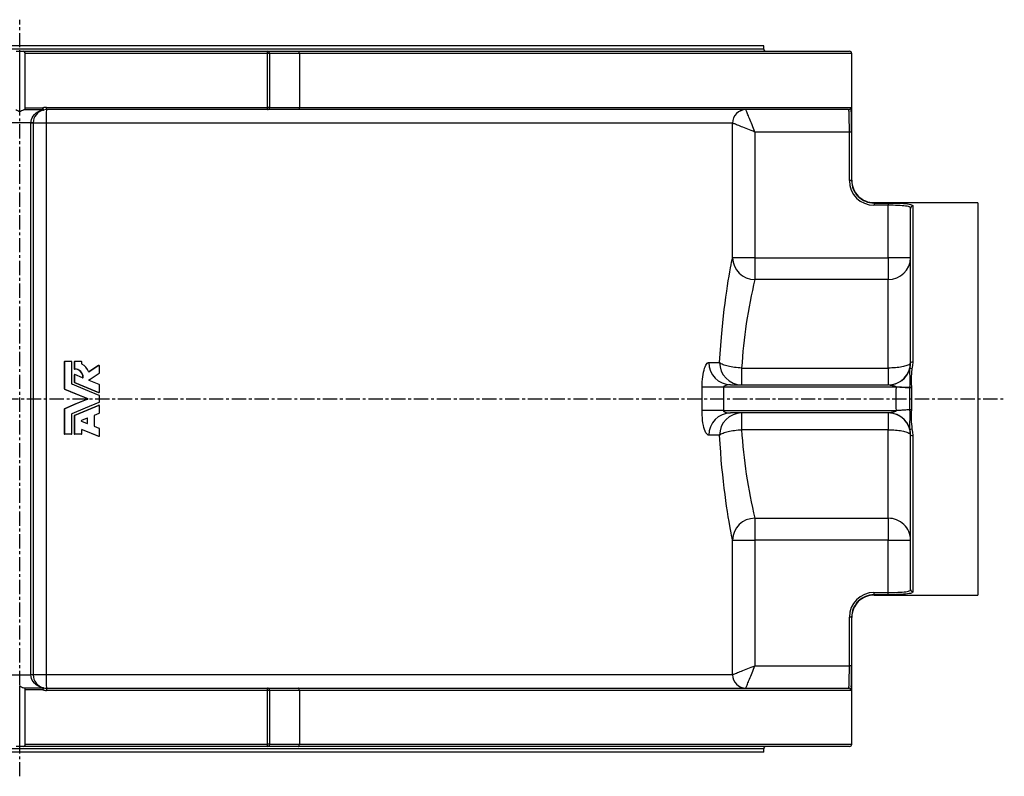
# Model space of a CAD drawing. Extents: x -1952 to 1788, y -497 to 2407.
# Tile 2 of 4: x -803 to 76, y -384 to 291. Entities that reach past the tile are written whole.
import ezdxf

# ---------------------------------------------------------------- set-up
doc = ezdxf.new("R2010")
doc.units = 0
doc.linetypes.add('CENTERX2', pattern=[20.32, 12.7, -2.54, 2.54, -2.54])
doc.layers.get('0').update_dxf_attribs({"linetype": 'CONTINUOUS'})
doc.layers.add('FORMAT', color=7, linetype='CONTINUOUS')

msp = doc.modelspace()

# ---------------------------------------------------------------- linework, layer by layer
at = {"color": 7, "linetype": 'CONTINUOUS'}
for p, q in [((-138.96, 267.8), (-1466.96, 267.8)), ((-138.96, 264.8), (-1466.96, 264.8)), ((-138.96, 264.8), (-138.96, 267.8)), ((-805.96, 262.8), (-802.96, 262.8)), ((-802.96, 208.72), (-802.96, 262.8)), ((-802.96, 262.8), (-799.96, 262.8)), ((-799.96, 262.8), (-581.96, 262.8)), ((-581.96, 260.8), (-797.96, 260.8)), ((-797.96, 212.39), (-797.96, 260.8)), ((-581.96, 260.8), (-581.96, 262.8)), ((-581.96, 262.8), (-554.08, 262.8)), ((-581.96, 212.8), (-581.96, 260.8)), ((-579.96, 260.8), (-581.96, 260.8)), ((-579.96, 260.8), (-579.96, 212.8)), ((-553.4, 260.8), (-579.96, 260.8)), ((-554.08, 262.8), (-62.46, 262.8)), ((-553.4, 260.8), (-553.4, 212.8)), ((-60.46, 260.8), (-553.4, 260.8)), ((-60.46, 147.76), (-60.46, 260.8)), ((-797.96, 212.39), (-782.35, 212.39)), ((-782.35, 210.47), (-782.35, 212.39)), ((-778.96, 212.8), (-581.96, 212.8)), ((-778.96, 210.8), (-778.96, 212.8)), ((-579.96, 212.8), (-581.96, 212.8)), ((-581.96, 210.8), (-581.96, 212.8)), ((-579.96, 212.8), (-553.4, 212.8)), ((-553.4, 212.8), (-61.31, 212.8)), ((-782.35, 210.47), (-799.39, 210.47)), ((-581.96, 210.8), (-778.96, 210.8)), ((-554.08, 210.8), (-581.96, 210.8)), ((-63.31, 210.8), (-554.08, 210.8)), ((-792.96, 198.97), (-812.96, 198.97)), ((-792.96, -293.2), (-792.96, 198.8)), ((-790.96, 198.8), (-792.96, 198.8)), ((-790.96, 198.8), (-790.96, -293.2)), ((-779.4, 198.8), (-790.96, 198.8)), ((-779.4, 198.8), (-779.4, -293.2)), ((-166.91, 198.8), (-779.4, 198.8)), ((-166.89, 198.79), (-166.91, 198.8)), ((-166.89, 78.68), (-166.89, 198.79)), ((-62.58, 190.8), (-146.92, 190.8)), ((-146.92, 190.8), (-146.92, 78.68)), ((-60.58, 190.8), (-62.58, 190.8)), ((-62.58, 147.5), (-62.58, 190.8)), ((-60.58, 190.8), (-60.58, 147.5)), ((-60.58, 147.5), (-62.58, 147.5)), ((-60.46, 147.76), (-60.46, 147.76)), ((-40.6, 127.48), (-27.96, 127.48)), ((-40.6, 127.48), (-40.6, 125.48)), ((-27.96, 125.48), (-40.6, 125.48)), ((52.04, 127.8), (-40.47, 127.8)), ((-27.96, 127.48), (-27.96, 125.48)), ((-27.96, 78.68), (-27.96, 125.48)), ((-5.96, 124.69), (-5.96, -14.41)), ((52.04, 127.8), (52.04, -222.2)), ((-7.96, -14.78), (-7.96, 122.72)), ((-146.92, 78.68), (-166.89, 78.68)), ((-146.92, 78.68), (-146.92, 59.31)), ((-146.92, 78.68), (-27.96, 78.68)), ((-7.96, 78.68), (-27.96, 78.68)), ((-27.96, 78.68), (-27.96, 59.31)), ((-27.96, 59.31), (-146.92, 59.31)), ((-27.96, -19.7), (-27.96, 59.31)), ((-763.14, -14.14), (-763.14, -38.11)), ((-763.14, -14.14), (-762.98, -14.14)), ((-762.98, -14.14), (-762.98, -38.11)), ((-762.82, -13.82), (-762.66, -13.82)), ((-756.8, -13.82), (-762.66, -13.82)), ((-756.47, -33.76), (-756.47, -14.14)), ((-754.26, -14.14), (-754.07, -14.14)), ((-754.26, -14.14), (-754.26, -20.32)), ((-754.07, -14.14), (-754.07, -20.32)), ((-753.94, -13.82), (-753.75, -13.82)), ((-747.89, -13.82), (-753.75, -13.82)), ((-747.57, -16.01), (-747.57, -14.14)), ((-732.56, -17.49), (-741.2, -23.02)), ((-732.28, -17.49), (-740.96, -23.02)), ((-732.56, -17.49), (-732.28, -17.49)), ((-732.11, -17.43), (-732.39, -17.43)), ((-187.91, -14.7), (-178.33, -14.7)), ((-754.26, -20.32), (-754.07, -20.32)), ((-754.26, -25.83), (-754.26, -32.16)), ((-754.26, -25.83), (-754.07, -25.83)), ((-754.07, -25.83), (-754.07, -32.16)), ((-753.75, -25.5), (-753.94, -25.5)), ((-753.93, -20.65), (-753.74, -20.65)), ((-746.77, -28.37), (-753.62, -25.53)), ((-741.2, -23.02), (-740.96, -23.02)), ((-741.05, -30.18), (-731.93, -24.37)), ((-731.78, -24.09), (-731.78, -17.76)), ((-158.72, -19.7), (-27.96, -19.7)), ((-158.72, -19.7), (-158.72, -34.7)), ((-27.96, -19.7), (-27.96, -34.7)), ((-754.26, -32.16), (-754.07, -32.16)), ((-754.06, -32.46), (-753.87, -32.46)), ((-746.54, -28.08), (-746.32, -28.08)), ((-731.98, -34.5), (-741, -30.76)), ((-731.78, -41.13), (-731.78, -34.8)), ((-168.6, -34.7), (-27.96, -34.7)), ((-27.96, -34.73), (-27.96, -34.7)), ((-763.14, -38.11), (-762.98, -38.11)), ((-762.94, -38.41), (-762.78, -38.41)), ((-732.51, -41.43), (-732.23, -41.43)), ((-732.38, -41.45), (-732.11, -41.45)), ((-194.06, -57.7), (-194.06, -36.7)), ((-174.95, -36.7), (-194.06, -36.7)), ((-174.95, -36.7), (-174.95, -57.7)), ((-20.85, -36.7), (-174.95, -36.7)), ((-20.85, -36.7), (-20.83, -36.66)), ((-8.49, -37.51), (-8.49, -37.13)), ((-7.25, -37.1), (-7.25, -37.48)), ((-742.51, -46.9), (-742.27, -46.9)), ((-742.51, -47.5), (-742.27, -47.5)), ((-731.78, -49.96), (-731.78, -44.43)), ((-763.14, -56.29), (-763.14, -78.49)), ((-763.14, -56.29), (-762.98, -56.29)), ((-762.98, -56.29), (-762.98, -78.49)), ((-762.94, -55.99), (-762.78, -55.99)), ((-756.47, -78.49), (-756.47, -60.63)), ((-736.13, -61.61), (-731.98, -59.9)), ((-732.51, -52.96), (-732.23, -52.96)), ((-732.11, -52.94), (-732.39, -52.94)), ((-731.78, -59.6), (-731.78, -53.26)), ((-174.95, -57.7), (-194.06, -57.7)), ((-174.95, -57.7), (-20.85, -57.7)), ((-27.96, -59.7), (-168.6, -59.7)), ((-158.72, -59.7), (-158.72, -74.7)), ((-27.96, -59.7), (-27.96, -59.66)), ((-27.96, -59.7), (-27.96, -74.7)), ((-20.84, -57.71), (-20.85, -57.7)), ((-8.49, -57.02), (-8.49, -56.89)), ((-7.25, -56.92), (-7.25, -57.05)), ((-754.26, -62.23), (-754.26, -78.49)), ((-754.26, -62.23), (-754.07, -62.23)), ((-754.07, -62.23), (-754.07, -78.49)), ((-754.06, -61.93), (-753.87, -61.93)), ((-742.78, -64.37), (-747.81, -66.46)), ((-747.81, -67.06), (-742.78, -69.14)), ((-742.57, -64.67), (-742.33, -64.67)), ((-742.57, -68.84), (-742.57, -64.67)), ((-742.57, -68.84), (-742.33, -68.84)), ((-742.33, -68.84), (-742.33, -64.67)), ((-736.33, -71.6), (-736.33, -61.91)), ((-763.14, -78.49), (-762.98, -78.49)), ((-762.82, -78.82), (-762.66, -78.82)), ((-756.8, -78.82), (-762.66, -78.82)), ((-754.26, -78.49), (-754.07, -78.49)), ((-753.94, -78.82), (-753.75, -78.82)), ((-747.89, -78.82), (-753.75, -78.82)), ((-747.57, -78.49), (-747.57, -74.68)), ((-747.34, -74.38), (-747.12, -74.38)), ((-747.34, -74.38), (-732.51, -80.55)), ((-747.12, -74.38), (-732.23, -80.55)), ((-731.98, -73.62), (-736.13, -71.9)), ((-731.78, -80.25), (-731.78, -73.92)), ((-27.96, -74.7), (-158.72, -74.7)), ((-27.96, -153.7), (-27.96, -74.7)), ((-732.51, -80.55), (-732.23, -80.55)), ((-732.38, -80.58), (-732.11, -80.58)), ((-178.33, -79.7), (-187.91, -79.7)), ((-7.96, -217.12), (-7.96, -79.61)), ((-5.96, -79.99), (-5.96, -219.08)), ((-146.92, -153.7), (-27.96, -153.7)), ((-146.92, -153.7), (-146.92, -173.07)), ((-27.96, -153.7), (-27.96, -173.07)), ((-166.89, -293.19), (-166.89, -173.07)), ((-166.89, -173.07), (-146.92, -173.07)), ((-146.92, -173.07), (-146.92, -285.2)), ((-27.96, -173.07), (-146.92, -173.07)), ((-27.96, -173.07), (-7.96, -173.07)), ((-27.96, -219.88), (-27.96, -173.07)), ((-40.6, -219.88), (-27.96, -219.88)), ((-40.6, -221.87), (-40.6, -219.88)), ((-27.96, -221.87), (-40.6, -221.87)), ((-40.47, -222.2), (52.04, -222.2)), ((-27.96, -221.87), (-27.96, -219.88)), ((-62.58, -285.2), (-62.58, -241.89)), ((-60.58, -241.89), (-62.58, -241.89)), ((-60.58, -241.89), (-60.58, -285.2)), ((-60.46, -355.2), (-60.46, -242.16)), ((-60.46, -242.16), (-60.46, -242.16)), ((-146.92, -285.2), (-62.58, -285.2)), ((-60.58, -285.2), (-62.58, -285.2)), ((-812.96, -293.36), (-792.96, -293.36)), ((-790.96, -293.2), (-792.96, -293.2)), ((-779.4, -293.2), (-790.96, -293.2)), ((-166.91, -293.2), (-779.4, -293.2)), ((-166.91, -293.2), (-166.89, -293.19)), ((-802.96, -357.2), (-802.96, -303.11)), ((-799.39, -304.86), (-782.35, -304.86)), ((-782.35, -306.78), (-797.96, -306.78)), ((-797.96, -355.2), (-797.96, -306.78)), ((-782.35, -304.86), (-782.35, -306.78)), ((-778.96, -305.2), (-778.96, -307.2)), ((-778.96, -305.2), (-581.96, -305.2)), ((-581.96, -307.2), (-778.96, -307.2)), ((-581.96, -307.2), (-581.96, -305.2)), ((-581.96, -305.2), (-554.08, -305.2)), ((-579.96, -307.2), (-581.96, -307.2)), ((-581.96, -355.2), (-581.96, -307.2)), ((-579.96, -307.2), (-579.96, -355.2)), ((-553.4, -307.2), (-579.96, -307.2)), ((-554.08, -305.2), (-63.31, -305.2)), ((-553.4, -307.2), (-553.4, -355.2)), ((-61.31, -307.2), (-553.4, -307.2)), ((-138.96, -359.2), (-1466.96, -359.2)), ((-802.96, -357.2), (-805.96, -357.2)), ((-799.96, -357.2), (-802.96, -357.2)), ((-581.96, -357.2), (-799.96, -357.2)), ((-797.96, -355.2), (-581.96, -355.2)), ((-579.96, -355.2), (-581.96, -355.2)), ((-581.96, -357.2), (-581.96, -355.2)), ((-554.08, -357.2), (-581.96, -357.2)), ((-579.96, -355.2), (-553.4, -355.2)), ((-62.46, -357.2), (-554.08, -357.2)), ((-553.4, -355.2), (-60.46, -355.2)), ((-138.96, -362.2), (-138.96, -359.2)), ((-138.96, -362.2), (-1466.96, -362.2))]:
    msp.add_line(p, q, dxfattribs=at)
for points in [[(-553.4, 260.8), (-553.42, 261.19), (-553.46, 261.57), (-553.52, 261.91), (-553.6, 262.22), (-553.7, 262.47), (-553.82, 262.65), (-553.95, 262.76), (-554.08, 262.8)], [(-782.35, 212.39), (-782.25, 212.01), (-782.16, 211.64), (-782.08, 211.31), (-782, 211.02), (-781.94, 210.77), (-781.9, 210.59), (-781.87, 210.48), (-781.86, 210.45)], [(-553.4, 212.8), (-553.42, 212.41), (-553.46, 212.04), (-553.52, 211.69), (-553.6, 211.39), (-553.7, 211.14), (-553.82, 210.96), (-553.95, 210.84), (-554.08, 210.8)], [(-792.96, 198.97), (-792.81, 200.58), (-792.42, 202.12), (-791.82, 203.56), (-791.06, 204.86), (-789.73, 206.5), (-788.21, 207.84), (-786.66, 208.85), (-785.01, 209.65), (-783.3, 210.24), (-782.35, 210.47)], [(-146.92, 190.8), (-147.56, 192.4), (-148.19, 193.98), (-148.82, 195.55), (-149.43, 197.08), (-150.03, 198.58), (-150.61, 200.02), (-151.16, 201.41), (-151.69, 202.73), (-152.19, 203.97), (-152.65, 205.13), (-153.08, 206.19), (-153.46, 207.16), (-153.81, 208.03), (-154.11, 208.78), (-154.37, 209.43), (-154.58, 209.95), (-154.74, 210.35), (-154.85, 210.62), (-154.91, 210.77)], [(-62.58, 190.8), (-62.59, 193.01), (-62.59, 195.19), (-62.61, 197.35), (-62.63, 199.43), (-62.65, 201.4), (-62.69, 203.24), (-62.73, 204.92), (-62.78, 206.42), (-62.84, 207.72), (-62.91, 208.81), (-63, 209.68), (-63.09, 210.3), (-63.2, 210.68), (-63.31, 210.8)], [(-790.96, 198.95), (-791, 198.95), (-791.11, 198.95), (-791.3, 198.95), (-791.54, 198.95), (-791.85, 198.96), (-792.19, 198.96), (-792.57, 198.97), (-792.96, 198.97)], [(-146.92, 190.8), (-148.51, 191.44), (-150.1, 192.08), (-151.66, 192.7), (-153.2, 193.31), (-154.69, 193.91), (-156.14, 194.49), (-157.52, 195.04), (-158.84, 195.57), (-160.08, 196.07), (-161.24, 196.53), (-162.31, 196.96), (-163.28, 197.35), (-164.15, 197.69), (-164.9, 198), (-165.54, 198.25), (-166.06, 198.46), (-166.46, 198.62), (-166.74, 198.73), (-166.89, 198.79)], [(-60.58, 147.5), (-60.51, 147.73), (-60.47, 147.8), (-60.46, 147.76)], [(-40.47, 127.8), (-40.47, 127.8), (-40.51, 127.72), (-40.6, 127.48)], [(-27.96, 127.48), (-25.52, 127.47), (-23.11, 127.45), (-20.74, 127.4), (-18.46, 127.33), (-16.31, 127.24), (-14.29, 127.12), (-12.44, 126.97), (-10.8, 126.77), (-9.35, 126.54), (-8.14, 126.26), (-7.19, 125.93), (-6.51, 125.56), (-6.1, 125.14), (-5.96, 124.69)], [(-7.96, 122.72), (-8.09, 123.17), (-8.46, 123.59), (-9.08, 123.95), (-9.95, 124.27), (-11.04, 124.55), (-12.36, 124.79), (-13.85, 124.98), (-15.53, 125.13), (-17.37, 125.25), (-19.33, 125.34), (-21.4, 125.41), (-23.55, 125.45), (-25.74, 125.48), (-27.96, 125.48)], [(-178.33, -14.7), (-177.91, -7.03), (-177.4, 0.49), (-176.82, 7.83), (-176.23, 14.31), (-175.61, 20.62), (-174.94, 26.73), (-174.24, 32.62), (-173.53, 38.26), (-172.8, 43.62), (-172.06, 48.73), (-171.33, 53.55), (-170.61, 58.07), (-169.92, 62.25), (-169.26, 66.09), (-168.64, 69.55), (-168.13, 72.29), (-167.67, 74.73), (-167.25, 76.86), (-166.89, 78.68)], [(-194.06, -36.7), (-194.03, -34.31), (-193.91, -31.95), (-193.72, -29.65), (-193.46, -27.45), (-193.13, -25.35), (-192.75, -23.39), (-192.3, -21.58), (-191.8, -19.93), (-191.27, -18.49), (-190.68, -17.23), (-190.06, -16.2), (-189.42, -15.44), (-188.67, -14.88), (-187.91, -14.7)], [(-158.72, -19.7), (-160.34, -19.6), (-161.95, -19.47), (-163.54, -19.32), (-165.09, -19.13), (-166.61, -18.91), (-168.07, -18.66), (-169.47, -18.39), (-170.8, -18.09), (-172.05, -17.78), (-173.21, -17.44), (-174.28, -17.08), (-175.24, -16.71), (-176.1, -16.32), (-176.84, -15.92), (-177.46, -15.52), (-177.96, -15.11), (-178.33, -14.7)], [(-7.96, -14.7), (-8.03, -15.11), (-8.23, -15.52), (-8.57, -15.92), (-9.04, -16.32), (-9.64, -16.71), (-10.37, -17.08), (-11.22, -17.43), (-12.18, -17.77), (-13.25, -18.08), (-14.41, -18.38), (-15.68, -18.64), (-17.02, -18.88), (-18.44, -19.09), (-19.93, -19.28), (-21.47, -19.43), (-23.05, -19.54), (-24.67, -19.63), (-26.31, -19.68), (-27.96, -19.7)], [(-5.96, -14.41), (-6.15, -17.42), (-6.73, -20.43)], [(-6.73, -20.43), (-6.84, -20.97), (-7.08, -23.15), (-7.15, -24.12), (-7.31, -27.81), (-7.34, -33.53), (-7.26, -36.39), (-7.25, -37.1)], [(-731.98, -44.13), (-744.12, -39.1), (-756.27, -34.06)], [(-754.06, -32.46), (-743.28, -36.95), (-732.51, -41.43)], [(-753.87, -32.46), (-743.04, -36.95), (-732.23, -41.43)], [(-168.6, -34.7), (-170.16, -34.76), (-172.06, -35.04), (-173.59, -35.49), (-174.11, -35.73), (-174.59, -36.06), (-174.79, -36.27), (-174.93, -36.55), (-174.95, -36.7)], [(-20.83, -36.66), (-20.81, -36.62), (-20.81, -36.57), (-20.81, -36.53), (-20.83, -36.49), (-20.9, -36.4), (-21.01, -36.31), (-21.36, -36.13), (-21.91, -35.95), (-22.58, -35.77), (-23.33, -35.61), (-24.1, -35.45), (-24.86, -35.32), (-25.78, -35.16), (-26.55, -35.02), (-27.16, -34.92), (-27.75, -34.8), (-27.91, -34.76), (-27.95, -34.74), (-27.96, -34.73)], [(-762.94, -38.41), (-752.72, -42.65), (-742.51, -46.9)], [(-762.78, -38.41), (-752.52, -42.65), (-742.27, -46.9)], [(-732.51, -41.43), (-732.43, -41.45), (-732.38, -41.45)], [(-8.49, -37.51), (-9.84, -37.42), (-11.26, -37.32), (-12.76, -37.23), (-14.31, -37.13), (-15.9, -37.02), (-17.53, -36.91), (-19.19, -36.81), (-20.85, -36.7)], [(-8.49, -37.13), (-10.21, -37.08), (-12.04, -37.02), (-13.98, -36.94), (-16.21, -36.86), (-18.5, -36.76), (-20.83, -36.66)], [(-7.25, -37.1), (-7.9, -37.11), (-8.49, -37.13)], [(-8.49, -56.89), (-8.49, -47.21), (-8.49, -37.51)], [(-7.25, -37.48), (-7.23, -42.33), (-7.22, -47.18), (-7.23, -52.05), (-7.25, -56.92)], [(-742.51, -47.5), (-752.72, -51.74), (-762.94, -55.99)], [(-742.27, -47.5), (-752.52, -51.74), (-762.78, -55.99)], [(-756.27, -60.33), (-744.12, -55.3), (-731.98, -50.26)], [(-732.51, -52.96), (-743.28, -57.45), (-754.06, -61.93)], [(-732.23, -52.96), (-743.04, -57.45), (-753.87, -61.93)], [(-732.39, -52.94), (-732.43, -52.94), (-732.51, -52.96)], [(-187.91, -79.7), (-188.59, -79.55), (-189.26, -79.1), (-189.92, -78.37), (-190.57, -77.36), (-191.2, -76.07), (-191.78, -74.54), (-192.31, -72.78), (-192.79, -70.81), (-193.2, -68.66), (-193.53, -66.44), (-193.78, -64.08), (-193.96, -61.66), (-194.04, -59.69), (-194.06, -57.7)], [(-174.95, -57.7), (-174.91, -57.92), (-174.84, -58.06), (-174.59, -58.34), (-174.05, -58.69), (-173.34, -59), (-172.59, -59.23), (-170.68, -59.58), (-168.6, -59.7)], [(-27.96, -59.66), (-27.95, -59.65), (-27.91, -59.63), (-27.77, -59.59), (-27.22, -59.48), (-26.8, -59.41), (-26.28, -59.32), (-25.67, -59.22), (-24.97, -59.1), (-24.19, -58.96), (-23.38, -58.8), (-22.58, -58.62), (-21.88, -58.44), (-21.33, -58.25), (-20.97, -58.06), (-20.87, -57.97), (-20.82, -57.88), (-20.81, -57.84), (-20.81, -57.8), (-20.82, -57.75), (-20.84, -57.71)], [(-8.49, -56.89), (-9.84, -56.98), (-11.26, -57.07), (-12.76, -57.17), (-14.31, -57.27), (-15.9, -57.37), (-17.53, -57.48), (-19.19, -57.59), (-20.85, -57.7)], [(-8.49, -57.02), (-10.21, -57.11), (-12.05, -57.21), (-13.98, -57.32), (-16.22, -57.44), (-18.51, -57.57), (-20.84, -57.71)], [(-8.66, -74.17), (-8.66, -74.17), (-8.68, -73.95), (-8.67, -73.56), (-8.64, -72.52), (-8.6, -71.39), (-8.52, -68.44), (-8.45, -64.63), (-8.44, -61.24), (-8.47, -59.13), (-8.49, -57.02), (-8.49, -57.02)], [(-7.25, -57.05), (-7.9, -57.04), (-8.49, -57.02)], [(-178.33, -79.7), (-177.96, -79.28), (-177.46, -78.87), (-176.84, -78.47), (-176.1, -78.07), (-175.24, -77.69), (-174.28, -77.31), (-173.21, -76.96), (-172.05, -76.62), (-170.8, -76.3), (-169.47, -76), (-168.07, -75.73), (-166.61, -75.48), (-165.09, -75.27), (-163.54, -75.08), (-161.95, -74.92), (-160.34, -74.79), (-158.72, -74.7)], [(-27.96, -74.7), (-26.31, -74.71), (-24.67, -74.76), (-23.05, -74.85), (-21.47, -74.97), (-19.93, -75.12), (-18.44, -75.3), (-17.02, -75.51), (-15.68, -75.75), (-14.41, -76.02), (-13.25, -76.31), (-12.18, -76.63), (-11.22, -76.96), (-10.37, -77.32), (-9.64, -77.69), (-9.04, -78.07), (-8.57, -78.47), (-8.23, -78.87), (-8.03, -79.28), (-7.96, -79.7)], [(-7.96, -79.61), (-8.14, -76.89), (-8.66, -74.16)], [(-6.73, -73.96), (-6.16, -76.93), (-5.96, -79.99)], [(-732.51, -80.55), (-732.43, -80.57), (-732.38, -80.57)], [(-166.89, -173.07), (-167.26, -171.23), (-167.68, -169.07), (-168.15, -166.59), (-168.66, -163.81), (-169.28, -160.33), (-169.95, -156.48), (-170.65, -152.28), (-171.36, -147.74), (-172.1, -142.9), (-172.83, -137.78), (-173.56, -132.41), (-174.27, -126.76), (-174.97, -120.86), (-175.63, -114.73), (-176.26, -108.42), (-176.84, -101.93), (-177.41, -94.68), (-177.91, -87.26), (-178.33, -79.7)], [(-27.96, -219.88), (-25.72, -219.87), (-23.51, -219.84), (-21.36, -219.8), (-19.29, -219.73), (-17.32, -219.64), (-15.49, -219.52), (-13.83, -219.37), (-12.34, -219.18), (-11.04, -218.95), (-9.96, -218.67), (-9.11, -218.36), (-8.48, -218), (-8.09, -217.58), (-7.96, -217.12)], [(-5.96, -219.08), (-6.1, -219.55), (-6.54, -219.97), (-7.22, -220.34), (-8.16, -220.66), (-9.35, -220.93), (-10.77, -221.16), (-12.41, -221.36), (-14.25, -221.51), (-16.25, -221.63), (-18.42, -221.73), (-20.69, -221.79), (-23.06, -221.84), (-25.5, -221.87), (-27.96, -221.87)], [(-40.6, -221.87), (-40.51, -222.11), (-40.47, -222.2), (-40.47, -222.2)], [(-60.46, -242.16), (-60.47, -242.2), (-60.51, -242.12), (-60.58, -241.89)], [(-166.89, -293.19), (-166.74, -293.13), (-166.46, -293.01), (-166.06, -292.85), (-165.54, -292.65), (-164.9, -292.39), (-164.15, -292.09), (-163.28, -291.74), (-162.31, -291.35), (-161.24, -290.93), (-160.08, -290.46), (-158.84, -289.97), (-157.52, -289.44), (-156.14, -288.88), (-154.69, -288.31), (-153.2, -287.71), (-151.66, -287.09), (-150.1, -286.47), (-148.51, -285.83), (-146.92, -285.2)], [(-154.91, -305.17), (-154.85, -305.02), (-154.74, -304.74), (-154.58, -304.34), (-154.37, -303.82), (-154.11, -303.18), (-153.81, -302.42), (-153.46, -301.56), (-153.08, -300.59), (-152.65, -299.52), (-152.19, -298.36), (-151.69, -297.12), (-151.16, -295.8), (-150.61, -294.41), (-150.03, -292.97), (-149.43, -291.48), (-148.82, -289.94), (-148.19, -288.38), (-147.56, -286.79), (-146.92, -285.2)], [(-63.31, -305.2), (-63.2, -305.08), (-63.09, -304.71), (-63.02, -304.27), (-62.96, -303.71), (-62.9, -303), (-62.84, -302.15), (-62.8, -301.21), (-62.76, -300.16), (-62.72, -298.98), (-62.69, -297.69), (-62.66, -296.35), (-62.64, -294.93), (-62.62, -293.4), (-62.61, -291.82), (-62.6, -290.23), (-62.59, -288.6), (-62.58, -286.91), (-62.58, -285.2)], [(-790.96, -293.34), (-791, -293.34), (-791.11, -293.34), (-791.3, -293.34), (-791.54, -293.35), (-791.85, -293.35), (-792.19, -293.36), (-792.57, -293.36), (-792.96, -293.36)], [(-782.35, -304.86), (-783.3, -304.63), (-785.01, -304.04), (-786.66, -303.25), (-788.21, -302.23), (-789.73, -300.89), (-791.06, -299.26), (-791.82, -297.95), (-792.42, -296.51), (-792.81, -294.97), (-792.96, -293.36)], [(-781.86, -304.84), (-781.87, -304.88), (-781.9, -304.99), (-781.94, -305.17), (-782, -305.41), (-782.08, -305.7), (-782.16, -306.04), (-782.25, -306.4), (-782.35, -306.78)], [(-553.4, -307.2), (-553.42, -306.81), (-553.46, -306.43), (-553.52, -306.09), (-553.6, -305.78), (-553.7, -305.53), (-553.82, -305.35), (-553.95, -305.24), (-554.08, -305.2)], [(-554.08, -357.2), (-553.95, -357.16), (-553.82, -357.04), (-553.7, -356.86), (-553.6, -356.61), (-553.52, -356.31), (-553.46, -355.96), (-553.42, -355.59), (-553.4, -355.2)]]:
    msp.add_lwpolyline(points, dxfattribs=at)
for centre, radius, start, end in [((-136.96, 264.8), 2, 180, 270), ((-799.96, 260.8), 2, 359.9998, 90.00052), ((-581.96, 260.8), 2, 0, 90), ((-62.46, 260.8), 2, 0, 90), ((-799.96, 212.39), 2, 286.60152, 359.99999), ((-778.96, 198.8), 14, 90, 103.99817), ((-581.96, 212.8), 2, 270, 0), ((-63.31, 212.8), 2, 270.03481, 0.03097), ((-69.4, 210.01), 8.56, 357.26008, 19.06507), ((-809.96, 198.97), 12, 54.31483, 73.39819), ((-795.96, 198.97), 12, 106.60181, 125.68517), ((-778.96, 198.81), 12, 103.98314, 179.32813), ((-782.06, 211.29), 0.869, 250.97615, 283.34939), ((-778.96, 198.8), 12, 90, 103.99817), ((-692.3, 201.59), 87.15, 173.93178, 181.83252), ((-154.92, 198.81), 11.99, 90.03978, 180.04608), ((-154.87, 198.75), 12.02, 90.19461, 179.80525), ((-481.94, 194.14), 421.37, 359.54668, 2.10275), ((-778.96, 198.8), 14, 179.31309, 180), ((-778.96, 198.8), 12, 179.31309, 180), ((-40.59, 147.48), 22, 179.95426, 269.95388), ((-40.59, 147.48), 20, 179.93624, 269.95311), ((-40.49, 147.78), 19.97, 180.0524, 270.07785), ((-5.98, 122.71), 1.98, 89.49059, 179.48087), ((-146.93, 79.28), 19.97, 181.74707, 270.01776), ((-27.66, 79.02), 19.71, 269.1416, 359.00989), ((295.27, -47.14), 454.82, 166.46487, 176.54122), ((-762.82, -14.14), 0.325, 90.06202, 180.05105), ((-762.66, -14.14), 0.325, 89.94266, 179.9458), ((-756.8, -14.14), 0.325, 0.035, 90.03983), ((-753.94, -14.14), 0.325, 90.08943, 180.07763), ((-753.75, -14.14), 0.325, 89.97192, 179.97162), ((-747.89, -14.14), 0.325, 0.00547, 90.00635), ((-747.24, -16.01), 0.325, 179.97496, 242.2021), ((-753.46, -27.78), 12.99, 22.23226, 62.17871), ((-732.4, -17.71), 0.272, 87.77212, 125.41881), ((-732.11, -17.76), 0.324, 359.88753, 122.50179), ((-168.23, -15.02), 19.68, 179.0684, 268.92253), ((-158.52, -14.88), 19.82, 179.4743, 269.4018), ((-27.96, -14.7), 20, 270, 0), ((-30.11, -14.7), 22.15, 345.51893, 359.78507), ((-6.44, -17.36), 2.99, 80.71051, 120.51437), ((-753.94, -20.32), 0.324, 179.90516, 272.06845), ((-753.94, -25.83), 0.32, 89.45441, 180.48608), ((-753.75, -20.32), 0.325, 180.03061, 272.16717), ((-753.75, -25.83), 0.325, 67.49212, 179.95632), ((-753.67, -27.78), 7.14, 357.62532, 92.03608), ((-753.47, -27.8), 7.15, 357.72297, 92.16286), ((-741.13, -22.75), 0.325, 202.21562, 302.51507), ((-732.11, -24.09), 0.325, 302.59633, 0.01659), ((-27.85, -14.79), 19.94, 269.68073, 344.15759), ((-8.1, -24.02), 3.84, 69.14109, 98.40672), ((-197.37, -30.63), 188.99, 358.02843, 3.15666), ((-756.15, -33.76), 0.325, 179.96108, 247.6052), ((-753.94, -32.16), 0.327, 180.15029, 247.19375), ((-753.75, -32.16), 0.325, 179.95522, 247.59535), ((-746.65, -28.07), 0.325, 247.49967, 357.71648), ((-746.86, -28.07), 0.322, 289.91444, 357.95059), ((-740.88, -30.46), 0.325, 122.53024, 247.46165), ((-732.11, -34.8), 0.324, 359.90472, 67.4741), ((-762.81, -38.11), 0.327, 180.16152, 247.23501), ((-762.66, -38.11), 0.324, 179.96928, 247.63367), ((-732.11, -41.13), 0.324, 247.51915, 0.10146), ((142.4, -47.2), 163.58, 176.31983, 183.68017), ((-7.15, -66.81), 29.34, 90.18932, 92.60547), ((-742.64, -47.2), 0.325, 292.71199, 67.28801), ((-742.4, -47.2), 0.325, 292.52742, 67.47258), ((-732.11, -44.43), 0.324, 359.90472, 67.4741), ((-732.11, -49.96), 0.324, 292.52373, 0.09744), ((-762.81, -56.29), 0.327, 112.76404, 179.83942), ((-762.66, -56.29), 0.324, 112.36485, 180.0322), ((-756.15, -60.63), 0.325, 112.393, 180.0394), ((-732.11, -53.26), 0.324, 359.89886, 112.47921), ((-732.11, -59.6), 0.324, 292.52373, 0.09744), ((-168.23, -79.38), 19.68, 91.0775, 180.93161), ((-158.52, -79.51), 19.82, 90.59823, 180.52571), ((-27.85, -79.61), 19.94, 15.84193, 90.31938), ((-27.96, -79.7), 20, 0, 90), ((-7.15, -27.58), 29.34, 267.39453, 269.81068), ((76.27, -62.94), 83.72, 175.96009, 187.56043), ((-753.94, -62.23), 0.327, 112.80528, 179.84937), ((-753.75, -62.23), 0.325, 112.40556, 180.04255), ((-747.68, -66.76), 0.325, 112.4914, 247.5086), ((-742.66, -64.67), 0.325, 359.97529, 112.49467), ((-742.66, -68.84), 0.325, 247.50376, 0.02627), ((-742.89, -64.67), 0.322, 359.69837, 68.94828), ((-742.89, -68.84), 0.322, 291.12826, 0.22509), ((-736, -61.91), 0.325, 112.50246, 180.07936), ((-762.82, -78.49), 0.325, 179.94703, 269.93989), ((-762.66, -78.49), 0.325, 180.05365, 270.05789), ((-756.8, -78.49), 0.325, 269.95963, 359.96555), ((-753.94, -78.49), 0.325, 179.92173, 269.91121), ((-753.75, -78.49), 0.325, 180.02783, 270.02862), ((-747.89, -78.49), 0.325, 269.9931, 359.99508), ((-747.24, -74.68), 0.325, 67.49997, 179.9932), ((-736, -71.6), 0.325, 179.9212, 247.49699), ((-732.11, -73.92), 0.324, 359.90529, 67.47354), ((293.95, -47.45), 453.5, 183.44405, 193.54986), ((-8.06, -70.44), 3.76, 260.82284, 290.75694), ((-732.11, -80.25), 0.324, 247.51683, 0.10378), ((-6.44, -77.04), 2.99, 239.48594, 279.28919), ((-146.89, -173.71), 20.01, 90.07648, 178.15871), ((-27.63, -173.37), 19.67, 0.88818, 90.96032), ((-5.98, -217.1), 1.98, 180.51913, 270.50942), ((-40.59, -241.87), 22, 90.04614, 180.04569), ((-40.59, -241.87), 20, 90.04703, 180.06363), ((-40.49, -242.18), 19.97, 89.93773, 179.94171), ((-486.46, -288.51), 425.89, 357.92458, 0.44563), ((-778.96, -293.2), 14, 180, 180.68691), ((-778.96, -293.2), 12, 180, 180.68691), ((-778.96, -293.2), 12, 180.68459, 256.00407), ((-703.6, -296.4), 75.87, 177.57908, 186.65663), ((-154.92, -293.21), 11.99, 179.96003, 269.95411), ((-154.87, -293.14), 12.02, 180.19493, 269.80521), ((-795.96, -293.36), 12, 234.31499, 253.39841), ((-799.96, -306.78), 2, 0.00128, 73.39678), ((-782.06, -305.69), 0.869, 76.65078, 109.02016), ((-778.96, -293.2), 14, 256.00183, 270), ((-778.96, -293.2), 12, 256.00183, 270), ((-581.96, -307.2), 2, 0, 90), ((-63.31, -307.2), 2, 359.96964, 89.96459), ((-68.23, -304.55), 7.41, 339.05192, 4.77225), ((-799.96, -355.2), 2, 270.00093, 359.99917), ((-581.96, -355.2), 2, 270, 0), ((-136.96, -359.2), 2, 90, 180), ((-62.46, -355.2), 2, 270, 0)]:
    msp.add_arc(centre, radius, start, end, dxfattribs=at)
at = {"layer": 'FORMAT', "color": 7, "linetype": 'CENTERX2'}
for p, q in [((-802.96, -383.82), (-802.96, 291)), ((-1426.46, -47.2), (75.68, -47.2))]:
    msp.add_line(p, q, dxfattribs=at)

doc.saveas('drawing.dxf')
